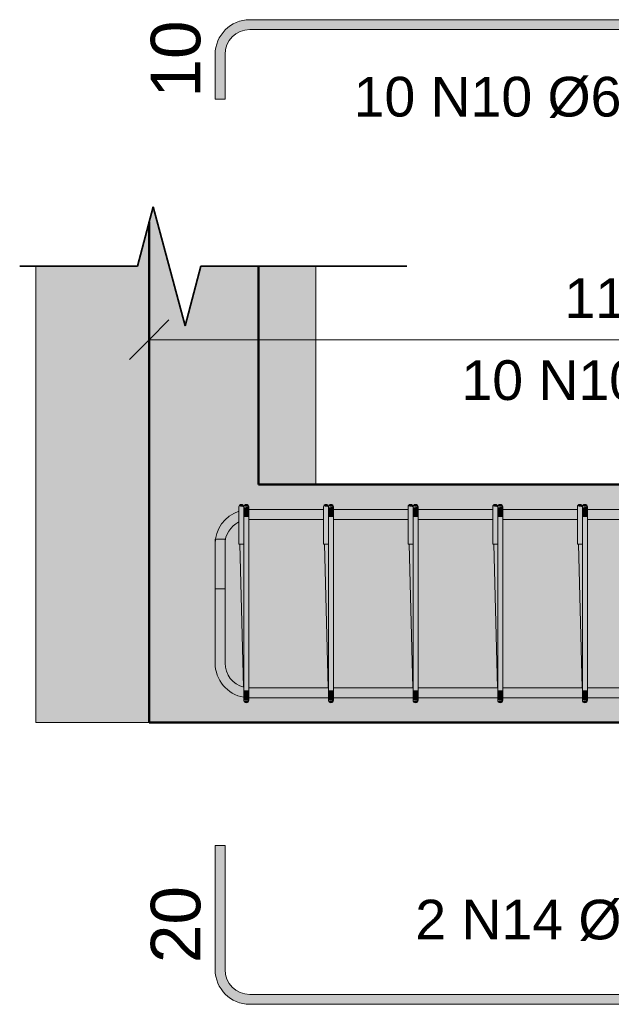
# Model space of a CAD drawing. Header units: centimetres. Extents: x -286 to 6967, y -466 to 803.
# Tile 55 of 73: x 5628 to 5703, y -65 to 59. Entities that reach past the tile are written whole.
import ezdxf

# ---------------------------------------------------------------- set-up
doc = ezdxf.new("R2010")
doc.units = ezdxf.units.CM
for name, color, linetype, lineweight in [('A-ANNO-DIMS', 7, 'Continuous', 9), ('A-ANNO-DIMS-25', 7, 'Continuous', 9), ('A-DETL-MEDM', 7, 'Continuous', 35), ('S-BEAM', 7, 'Continuous', 18), ('S-COLS', 7, 'Continuous', 18), ('S-RBAR', 7, 'Continuous', 18), ('S-RBAR-IDEN', 7, 'Continuous', 9), ('S-RBAR-SYMB', 7, 'Continuous', 9)]:
    doc.layers.add(name, color=color, linetype=linetype, lineweight=lineweight)
doc.styles.add('Arial_3', font='arial.ttf', dxfattribs={"height": 6.25})
doc.styles.add('Arial_4', font='arial.ttf', dxfattribs={"height": 5})
doc.dimstyles.new('1-Dss_Azul-2_0mm__Det__', dxfattribs={"dimscale": 30.48, "dimtxt": 5.101297, "dimasz": 0.164042, "dimexe": 0.19685, "dimexo": 0.131234, "dimgap": 0.04101, "dimtad": 1, "dimdec": 0, "dimdsep": 46, "dimtxsty": 'Arial_4', "dimblk1": 'OBLIQUE', "dimblk2": 'OBLIQUE', "dimsah": 1, "dimcen": 0.09, "dimazin": 0, "dimtfac": 1, "dimtdec": 4, "dimtix": 1, "dimtmove": 0, "dimatfit": 3, "dimfxl": 1, "dimtvp": 1, "dimtolj": 1, "dimtzin": 0, "dimarcsym": 2})

# ---------------------------------------------------------------- blocks, each defined once
blk = doc.blocks.new('Linha de parada - Linha de parada-659010-VB3 - _30x30_')
at = {"layer": 'A-DETL-MEDM'}
for p, q in [((211.1, 27.53), (213.1, 35.03)), ((213.1, 35.03), (217.1, 20.03)), ((196.24, 27.53), (211.1, 27.53)), ((217.1, 20.03), (219.1, 27.53)), ((219.1, 27.53), (245.1, 27.53))]:
    blk.add_line(p, q, dxfattribs=at)
blk = doc.blocks.new('DIMBLOCK38-VB3 - _30x30_')
at = {"layer": 'A-ANNO-DIMS-25', "color": 5, "lineweight": 35, "true_color": 0x0000ff}
for p, q in [((5644.51, 18.27), (5647.01, 20.77)), ((5760.83, 18.27), (5763.33, 20.77)), ((5644.51, 18.27), (5642.01, 15.77)), ((5760.83, 18.27), (5758.33, 15.77))]:
    blk.add_line(p, q, dxfattribs=at)
at = {"layer": 'A-ANNO-DIMS-25', "color": 5, "true_color": 0x0000ff}
for p, q in [((5644.51, 18.27), (5644.51, 18.74)), ((5760.83, 18.27), (5760.83, 19.33)), ((5760.83, 18.27), (5644.51, 18.27)), ((5644.51, 18.27), (5644.51, 12.27)), ((5760.83, 18.27), (5760.83, 12.27))]:
    blk.add_line(p, q, dxfattribs=at)
at = {"layer": 'A-ANNO-DIMS-25', "color": 0, "char_height": 5, "attachment_point": 1, "line_spacing_factor": 0.941778, "style": 'Arial_4'}
for s, insert, width in [('116', (5696.9, 26.01), 13.8441), ('10 N10 c/11', (5683.91, 15.67), 45.017)]:
    blk.add_mtext(s, dxfattribs=dict(at, insert=insert, width=width))
blk = doc.blocks.new('_Oblique')
at = {"color": 0, "linetype": 'ByBlock', "lineweight": -2}
blk.add_line((-0.5, -0.5), (0.5, 0.5), dxfattribs=at)

msp = doc.modelspace()

# ---------------------------------------------------------------- hatches: boundary and pattern name
at = {"layer": 'S-BEAM', "true_color": 0xf0f0f0}
h = msp.add_hatch(color=7, dxfattribs=at)
h.paths.add_polyline_path([(5658.298, -30), (5757.293, -30), (5757.293, -26.87), (5753.184, -26.87), (5753.16, -27.301), (5753.142, -27.343), (5752.959, -27.487), (5752.788, -27.489), (5752.712, -27.458), (5752.568, -27.274), (5752.567, -27.266), (5753.133, -27.185), (5752.554, -27.185), (5752.545, -26.87), (5742.507, -26.87), (5742.482, -27.301), (5742.464, -27.343), (5742.281, -27.487), (5742.11, -27.489), (5742.034, -27.458), (5741.89, -27.274), (5741.889, -27.266), (5742.455, -27.185), (5741.876, -27.185), (5741.867, -26.87), (5731.829, -26.87), (5731.804, -27.301), (5731.786, -27.343), (5731.603, -27.487), (5731.432, -27.489), (5731.356, -27.458), (5731.213, -27.274), (5731.212, -27.266), (5731.777, -27.185), (5731.199, -27.185), (5731.189, -26.87), (5721.151, -26.87), (5721.126, -27.301), (5721.108, -27.343), (5720.925, -27.487), (5720.754, -27.489), (5720.678, -27.458), (5720.535, -27.274), (5720.534, -27.266), (5721.099, -27.185), (5720.521, -27.185), (5720.511, -26.87), (5710.473, -26.87), (5710.448, -27.301), (5710.431, -27.343), (5710.247, -27.487), (5710.076, -27.489), (5710, -27.458), (5709.857, -27.274), (5709.856, -27.266), (5710.421, -27.185), (5709.843, -27.185), (5709.833, -26.87), (5699.795, -26.87), (5699.77, -27.301), (5699.753, -27.343), (5699.569, -27.487), (5699.398, -27.489), (5699.322, -27.458), (5699.179, -27.274), (5699.178, -27.266), (5699.743, -27.185), (5699.165, -27.185), (5699.155, -26.87), (5689.117, -26.87), (5689.092, -27.301), (5689.075, -27.343), (5688.891, -27.487), (5688.72, -27.489), (5688.644, -27.458), (5688.501, -27.274), (5688.5, -27.266), (5689.065, -27.185), (5688.487, -27.185), (5688.477, -26.87), (5678.439, -26.87), (5678.414, -27.301), (5678.397, -27.343), (5678.213, -27.487), (5678.042, -27.489), (5677.966, -27.458), (5677.823, -27.274), (5677.822, -27.266), (5678.387, -27.185), (5677.809, -27.185), (5677.8, -26.87), (5667.761, -26.87), (5667.736, -27.301), (5667.719, -27.343), (5667.535, -27.487), (5667.365, -27.489), (5667.289, -27.458), (5667.145, -27.274), (5667.144, -27.266), (5667.709, -27.185), (5667.131, -27.185), (5667.122, -26.87), (5658.298, -26.87), (5658.298, -28.174)])
h.paths.add_polyline_path([(5688.446, -25.62), (5687.978, -7.516), (5687.857, -7.516), (5687.857, -4.38), (5678.439, -4.387), (5678.439, -25.62), (5687.89, -25.62)])
h.paths.add_polyline_path([(5667.761, -25.62), (5677.768, -25.62), (5677.3, -7.516), (5677.179, -7.516), (5677.179, -4.38), (5667.761, -4.387), (5667.761, -17.602)])
h.paths.add_polyline_path([(5709.245, -25.62), (5709.802, -25.62), (5709.334, -7.516), (5709.213, -7.516), (5709.213, -4.38), (5699.795, -4.387), (5699.795, -25.62), (5705.97, -25.62)])
h.paths.add_polyline_path([(5742.507, -25.62), (5752.514, -25.62), (5752.046, -7.516), (5751.924, -7.516), (5751.924, -4.38), (5742.507, -4.387), (5742.507, -17.602)])
h.paths.add_polyline_path([(5741.836, -25.62), (5741.368, -7.516), (5741.247, -7.516), (5741.247, -4.38), (5731.829, -4.387), (5731.829, -25.62), (5741.279, -25.62)])
h.paths.add_polyline_path([(5710.473, -25.62), (5720.48, -25.62), (5720.012, -7.516), (5719.891, -7.516), (5719.891, -4.38), (5710.473, -4.387), (5710.473, -22.906)])
h.paths.add_polyline_path([(5725.419, -25.62), (5731.158, -25.62), (5730.69, -7.516), (5730.569, -7.516), (5730.569, -4.38), (5721.151, -4.38), (5721.151, -25.62)])
h.paths.add_polyline_path([(5667.072, -25.62), (5667.09, -25.62), (5666.622, -7.516), (5666.501, -7.516), (5666.501, -4.38), (5658.298, -4.38), (5658.298, -25.62), (5666.534, -25.62)])
h.paths.add_polyline_path([(5757.293, -25.62), (5757.293, -4.38), (5753.184, -4.387), (5753.184, -25.62)])
h.paths.add_polyline_path([(5689.117, -25.62), (5699.124, -25.62), (5698.656, -7.516), (5698.535, -7.516), (5698.535, -4.38), (5689.117, -4.387), (5689.117, -19.67)])
h.paths.add_polyline_path([(5731.829, -3.13), (5741.247, -3.13), (5741.257, -2.815), (5741.815, -2.807), (5741.257, -2.733), (5741.289, -2.658), (5741.472, -2.513), (5741.643, -2.511), (5741.719, -2.542), (5741.864, -2.726), (5741.887, -2.857), (5742.507, -2.815), (5742.507, -3.13), (5751.924, -3.13), (5751.935, -2.815), (5752.493, -2.807), (5751.935, -2.733), (5751.967, -2.658), (5752.15, -2.513), (5752.321, -2.511), (5752.397, -2.542), (5752.542, -2.726), (5752.565, -2.857), (5753.184, -2.815), (5753.184, -3.13), (5757.293, -3.13), (5757.293, 0), (5658.298, 0), (5658.298, -3.13), (5666.501, -3.13), (5666.512, -2.815), (5667.069, -2.807), (5666.512, -2.733), (5666.543, -2.658), (5666.727, -2.513), (5666.898, -2.511), (5666.974, -2.542), (5667.118, -2.726), (5667.142, -2.857), (5667.761, -2.815), (5667.761, -3.13), (5677.179, -3.13), (5677.19, -2.815), (5677.747, -2.807), (5677.19, -2.733), (5677.221, -2.658), (5677.405, -2.513), (5677.576, -2.511), (5677.651, -2.542), (5677.796, -2.726), (5677.82, -2.857), (5678.439, -2.815), (5678.439, -3.13), (5687.857, -3.13), (5687.868, -2.815), (5688.425, -2.807), (5687.868, -2.733), (5687.899, -2.658), (5688.083, -2.513), (5688.253, -2.511), (5688.329, -2.542), (5688.474, -2.726), (5688.498, -2.857), (5689.117, -2.815), (5689.117, -3.13), (5698.535, -3.13), (5698.546, -2.815), (5699.103, -2.807), (5698.546, -2.733), (5698.577, -2.658), (5698.76, -2.513), (5698.931, -2.511), (5699.007, -2.542), (5699.152, -2.726), (5699.176, -2.857), (5699.795, -2.815), (5699.795, -3.13), (5709.213, -3.13), (5709.223, -2.815), (5709.781, -2.807), (5709.223, -2.733), (5709.255, -2.658), (5709.438, -2.513), (5709.609, -2.511), (5709.685, -2.542), (5709.83, -2.726), (5709.853, -2.857), (5710.473, -2.815), (5710.473, -3.13), (5719.891, -3.13), (5719.901, -2.815), (5720.459, -2.807), (5719.901, -2.733), (5719.933, -2.658), (5720.116, -2.513), (5720.287, -2.511), (5720.363, -2.542), (5720.508, -2.726), (5720.556, -2.856), (5721.151, -2.815), (5721.151, -3.13), (5730.569, -3.13), (5730.579, -2.815), (5731.137, -2.807), (5730.579, -2.733), (5730.611, -2.658), (5730.794, -2.513), (5730.965, -2.511), (5731.041, -2.542), (5731.186, -2.726), (5731.209, -2.857), (5731.829, -2.815), (5731.829, -3.066)])
h.paths.add_polyline_path([(5667.761, -2.815), (5667.142, -2.733), (5667.173, -2.658), (5667.289, -2.542), (5667.446, -2.5), (5667.604, -2.542), (5667.719, -2.658), (5667.75, -2.733)])
h.paths.add_polyline_path([(5742.507, -2.815), (5741.887, -2.733), (5741.919, -2.658), (5742.034, -2.542), (5742.192, -2.5), (5742.349, -2.542), (5742.464, -2.658), (5742.496, -2.733)])
h.paths.add_polyline_path([(5699.795, -2.815), (5699.176, -2.733), (5699.207, -2.658), (5699.322, -2.542), (5699.48, -2.5), (5699.637, -2.542), (5699.753, -2.658), (5699.784, -2.733)])
h.paths.add_polyline_path([(5689.117, -2.815), (5688.498, -2.733), (5688.529, -2.658), (5688.644, -2.542), (5688.802, -2.5), (5688.959, -2.542), (5689.075, -2.658), (5689.106, -2.733)])
h.paths.add_polyline_path([(5710.473, -2.815), (5709.853, -2.733), (5709.885, -2.658), (5710, -2.542), (5710.158, -2.5), (5710.315, -2.542), (5710.431, -2.658), (5710.462, -2.733)])
h.paths.add_polyline_path([(5678.439, -2.815), (5677.82, -2.733), (5677.851, -2.658), (5677.966, -2.542), (5678.124, -2.5), (5678.281, -2.542), (5678.397, -2.658), (5678.428, -2.733)])
h.paths.add_polyline_path([(5731.829, -2.815), (5731.209, -2.733), (5731.241, -2.658), (5731.356, -2.542), (5731.514, -2.5), (5731.671, -2.542), (5731.786, -2.658), (5731.818, -2.733)])
h.paths.add_polyline_path([(5753.184, -2.815), (5752.565, -2.733), (5752.597, -2.658), (5752.712, -2.542), (5752.869, -2.5), (5753.027, -2.542), (5753.142, -2.658), (5753.174, -2.733)])
h.paths.add_polyline_path([(5721.151, -2.815), (5720.531, -2.733), (5720.563, -2.658), (5720.678, -2.542), (5720.836, -2.5), (5720.993, -2.542), (5721.108, -2.658), (5721.14, -2.733)])
at = {"layer": 'S-COLS', "true_color": 0xf0f0f0}
h = msp.add_hatch(color=7, dxfattribs=at)
h.paths.add_polyline_path([(5658.298, -30), (5658.298, -26.87), (5657.083, -26.87), (5657.058, -27.301), (5657.041, -27.343), (5656.857, -27.487), (5656.687, -27.489), (5656.611, -27.458), (5656.467, -27.274), (5656.466, -27.266), (5657.032, -27.185), (5656.453, -27.185), (5656.433, -26.769), (5656.071, -26.721), (5654.993, -26.267), (5654.065, -25.531), (5653.414, -24.683), (5652.977, -23.627), (5652.828, -22.495), (5652.828, -6.87), (5652.912, -6.87), (5652.977, -6.373), (5653.431, -5.295), (5654.141, -4.387), (5655.015, -3.716), (5655.823, -3.382), (5655.834, -2.815), (5656.391, -2.807), (5655.834, -2.733), (5655.865, -2.658), (5656.049, -2.513), (5656.22, -2.511), (5656.296, -2.542), (5656.44, -2.726), (5656.464, -2.857), (5657.083, -2.815), (5657.083, -3.146), (5657.347, -3.13), (5658.298, -3.13), (5658.298, 27.533), (5651.036, 27.533), (5649.036, 20.033), (5645.036, 35.033), (5644.514, 33.072), (5644.514, -30), (5647.623, -30)])
h.paths.add_polyline_path([(5658.298, -25.62), (5658.298, -4.38), (5657.083, -4.396), (5657.083, -25.604), (5657.347, -25.62)])
h.paths.add_polyline_path([(5656.41, -25.516), (5655.945, -7.516), (5655.823, -7.505), (5655.823, -4.723), (5655.64, -4.799), (5654.976, -5.318), (5654.497, -5.943), (5654.184, -6.696), (5654.078, -7.505), (5654.078, -22.495), (5654.184, -23.304), (5654.497, -24.058), (5655.015, -24.722), (5655.64, -25.201), (5656.394, -25.514)])
h.paths.add_polyline_path([(5657.083, -2.815), (5656.464, -2.733), (5656.495, -2.658), (5656.611, -2.542), (5656.768, -2.5), (5656.926, -2.542), (5657.058, -2.699), (5657.072, -2.733)])
for points in [[(5630.193, -30), (5644.514, -30), (5644.514, 33.072), (5643.036, 27.533), (5630.193, 27.533), (5630.193, -17.602)], [(5665.548, 0), (5665.548, 27.533), (5658.298, 27.533), (5658.298, 0)]]:
    msp.add_hatch(color=7, dxfattribs=at).paths.add_polyline_path(points)
at = {"layer": 'S-RBAR', "true_color": 0x400040}
h = msp.add_hatch(color=208, dxfattribs=at)
h.paths.add_polyline_path([(5654.078, -7.505), (5654.184, -6.696), (5654.497, -5.943), (5655.015, -5.278), (5655.64, -4.799), (5655.823, -4.723), (5655.823, -3.382), (5655.015, -3.716), (5654.109, -4.411), (5653.414, -5.318), (5652.977, -6.373), (5652.828, -7.505), (5652.977, -7.505)])
h.paths.add_polyline_path([(5657.083, -4.396), (5657.203, -4.38), (5657.203, -3.13), (5657.083, -3.146), (5657.083, -4.387)])
at = {"layer": 'S-RBAR', "true_color": 0x00ff00}
for points in [[(5655.823, -4.966), (5656.453, -4.966), (5656.453, -2.815), (5655.823, -2.815), (5655.823, -4.557)], [(5656.453, -2.815), (5656.411, -2.658), (5656.296, -2.542), (5656.138, -2.5), (5655.981, -2.542), (5655.865, -2.658), (5655.834, -2.733), (5656.442, -2.814)], [(5656.409, -2.656), (5656.407, -2.651), (5656.351, -2.597)], [(5656.453, -4.075), (5657.083, -4.075), (5657.083, -2.815), (5656.453, -2.858), (5656.453, -3.593)], [(5656.453, -2.858), (5656.454, -2.858), (5656.453, -2.815)], [(5657.083, -2.815), (5657.041, -2.658), (5656.926, -2.542), (5656.768, -2.5), (5656.611, -2.542), (5656.495, -2.658), (5656.464, -2.733), (5656.768, -2.774)], [(5667.072, -4.966), (5667.131, -4.966), (5667.131, -2.815), (5666.501, -2.815), (5666.501, -4.966)], [(5667.131, -2.815), (5667.089, -2.658), (5666.974, -2.542), (5666.816, -2.5), (5666.659, -2.542), (5666.543, -2.658), (5666.512, -2.733), (5667.072, -2.807)], [(5667.087, -2.656), (5667.072, -2.638), (5667.072, -2.64)], [(5667.131, -4.075), (5667.761, -4.075), (5667.761, -2.815), (5667.131, -2.858), (5667.131, -3.593)], [(5667.131, -2.858), (5667.132, -2.858), (5667.131, -2.815)], [(5667.761, -2.815), (5667.719, -2.658), (5667.604, -2.542), (5667.446, -2.5), (5667.289, -2.542), (5667.173, -2.658), (5667.142, -2.733), (5667.528, -2.784)], [(5677.809, -4.966), (5677.809, -2.815), (5677.179, -2.815), (5677.179, -4.966)], [(5677.809, -2.815), (5677.767, -2.658), (5677.651, -2.542), (5677.494, -2.5), (5677.336, -2.542), (5677.221, -2.658), (5677.19, -2.733), (5677.798, -2.814)], [(5677.765, -2.656), (5677.763, -2.651), (5677.706, -2.597)], [(5677.809, -4.075), (5678.439, -4.075), (5678.439, -2.815), (5677.809, -2.858), (5677.809, -3.593)], [(5677.809, -2.858), (5677.81, -2.858), (5677.809, -2.815)], [(5678.439, -2.815), (5678.397, -2.658), (5678.281, -2.542), (5678.124, -2.5), (5677.966, -2.542), (5677.851, -2.658), (5677.82, -2.733), (5678.428, -2.814)], [(5688.487, -4.966), (5688.487, -2.815), (5687.857, -2.815), (5687.857, -4.966)], [(5688.487, -2.815), (5688.445, -2.658), (5688.329, -2.542), (5688.172, -2.5), (5688.014, -2.542), (5687.899, -2.658), (5687.868, -2.733), (5688.476, -2.814)], [(5688.443, -2.656), (5688.441, -2.651), (5688.384, -2.597)], [(5689.117, -4.075), (5689.117, -2.815), (5688.487, -2.858), (5688.487, -4.075), (5688.952, -4.075)], [(5688.487, -2.858), (5688.488, -2.858), (5688.487, -2.815)], [(5689.117, -2.815), (5689.075, -2.658), (5688.952, -2.539), (5688.802, -2.5), (5688.644, -2.542), (5688.529, -2.658), (5688.498, -2.733), (5689.106, -2.814)], [(5699.165, -4.966), (5699.165, -2.815), (5698.535, -2.815), (5698.535, -4.966)], [(5699.165, -2.815), (5699.123, -2.658), (5699.007, -2.542), (5698.85, -2.5), (5698.692, -2.542), (5698.577, -2.658), (5698.546, -2.733), (5699.154, -2.814)], [(5699.121, -2.656), (5699.118, -2.651), (5699.062, -2.597)], [(5699.165, -4.075), (5699.795, -4.075), (5699.795, -2.815), (5699.165, -2.858), (5699.165, -3.593)], [(5699.165, -2.858), (5699.166, -2.858), (5699.165, -2.815)], [(5699.795, -2.815), (5699.753, -2.658), (5699.637, -2.542), (5699.48, -2.5), (5699.322, -2.542), (5699.207, -2.658), (5699.176, -2.733), (5699.784, -2.814)], [(5657.083, -25.925), (5657.083, -4.075), (5656.453, -4.075), (5656.453, -25.925)], [(5667.761, -25.925), (5667.761, -4.075), (5667.131, -4.075), (5667.131, -25.925)], [(5678.439, -25.925), (5678.439, -4.075), (5677.809, -4.075), (5677.809, -25.925)], [(5689.117, -25.925), (5689.117, -4.075), (5688.487, -4.075), (5688.487, -25.925)], [(5699.795, -25.925), (5699.795, -4.075), (5699.165, -4.075), (5699.165, -25.925)], [(5655.823, -7.516), (5656.453, -7.516), (5656.453, -4.966), (5655.823, -4.966), (5655.823, -7.03)], [(5666.501, -7.516), (5667.131, -7.516), (5667.131, -4.966), (5666.501, -4.966), (5666.501, -7.03)], [(5677.179, -7.516), (5677.809, -7.516), (5677.809, -4.966), (5677.179, -4.966), (5677.179, -7.03)], [(5687.857, -7.516), (5688.487, -7.516), (5688.487, -4.966), (5687.857, -4.966), (5687.857, -7.03)], [(5698.535, -7.516), (5699.165, -7.516), (5699.165, -4.966), (5698.535, -4.966), (5698.535, -7.03)], [(5656.453, -25.521), (5656.453, -7.516), (5655.945, -7.516), (5656.41, -25.516)], [(5667.09, -25.62), (5667.131, -25.62), (5667.131, -7.516), (5666.622, -7.516), (5667.072, -24.887)], [(5677.809, -25.62), (5677.809, -7.516), (5677.3, -7.516), (5677.768, -25.62)], [(5688.487, -25.62), (5688.487, -7.516), (5687.978, -7.516), (5688.446, -25.62)], [(5699.165, -25.62), (5699.165, -7.516), (5698.656, -7.516), (5699.124, -25.62)], [(5657.083, -27.185), (5657.083, -25.925), (5656.453, -25.925), (5656.453, -27.185)], [(5667.761, -27.185), (5667.761, -25.925), (5667.131, -25.925), (5667.131, -27.185)], [(5678.439, -27.185), (5678.439, -25.925), (5677.809, -25.925), (5677.809, -27.185)], [(5689.117, -27.185), (5689.117, -25.925), (5688.487, -25.925), (5688.487, -27.185)], [(5699.795, -27.185), (5699.795, -25.925), (5699.165, -25.925), (5699.165, -27.185)], [(5656.453, -27.193), (5656.453, -27.185), (5656.453, -27.189)], [(5656.768, -27.5), (5656.926, -27.458), (5657.041, -27.343), (5657.083, -27.185), (5656.464, -27.267), (5656.495, -27.343), (5656.611, -27.458), (5656.687, -27.489)], [(5667.131, -27.193), (5667.131, -27.185), (5667.131, -27.189)], [(5667.446, -27.5), (5667.604, -27.458), (5667.719, -27.343), (5667.761, -27.185), (5667.142, -27.267), (5667.173, -27.343), (5667.289, -27.458), (5667.365, -27.489)], [(5677.809, -27.193), (5677.809, -27.185), (5677.809, -27.189)], [(5678.124, -27.5), (5678.281, -27.458), (5678.397, -27.343), (5678.439, -27.185), (5677.82, -27.267), (5677.851, -27.343), (5677.966, -27.458), (5678.042, -27.489)], [(5688.487, -27.193), (5688.487, -27.185), (5688.487, -27.189)], [(5688.802, -27.5), (5688.959, -27.458), (5689.075, -27.343), (5689.117, -27.185), (5688.498, -27.267), (5688.529, -27.343), (5688.644, -27.458), (5688.72, -27.489)], [(5699.165, -27.193), (5699.165, -27.185), (5699.165, -27.189)], [(5699.48, -27.5), (5699.637, -27.458), (5699.753, -27.343), (5699.795, -27.185), (5699.176, -27.267), (5699.207, -27.343), (5699.322, -27.458), (5699.398, -27.489)], [(5656.928, -27.456), (5656.933, -27.454), (5656.986, -27.397)], [(5667.605, -27.456), (5667.611, -27.454), (5667.664, -27.397)], [(5678.283, -27.456), (5678.288, -27.454), (5678.342, -27.397)], [(5688.961, -27.456), (5688.966, -27.454), (5689.02, -27.397)], [(5699.639, -27.456), (5699.644, -27.454), (5699.698, -27.397)]]:
    msp.add_hatch(color=3, dxfattribs=at).paths.add_polyline_path(points)
at = {"layer": 'S-RBAR', "true_color": 0x400040}
h = msp.add_hatch(color=208, dxfattribs=at)
h.paths.add_polyline_path([(5657.203, -4.38), (5666.501, -4.38), (5666.501, -3.13), (5657.203, -3.13)])
h.paths.add_polyline_path([(5686.521, -4.38), (5687.857, -4.38), (5687.857, -3.13), (5678.439, -3.13), (5678.439, -4.38), (5681.658, -4.38)])
h.paths.add_polyline_path([(5764.453, -4.38), (5764.453, -3.13), (5753.184, -3.13), (5753.184, -4.38), (5764.317, -4.38)])
h.paths.add_polyline_path([(5689.117, -4.38), (5698.535, -4.38), (5698.535, -3.13), (5689.117, -3.13), (5689.117, -4.075)])
h.paths.add_polyline_path([(5699.795, -4.38), (5709.213, -4.38), (5709.213, -3.13), (5699.795, -3.13), (5699.795, -4.075)])
h.paths.add_polyline_path([(5751.924, -4.38), (5751.924, -3.13), (5742.507, -3.13), (5742.507, -4.38), (5749.73, -4.38)])
h.paths.add_polyline_path([(5677.179, -4.38), (5677.179, -3.13), (5667.761, -3.13), (5667.761, -4.38), (5676.796, -4.38)])
h.paths.add_polyline_path([(5710.473, -4.38), (5719.891, -4.38), (5719.891, -3.13), (5710.473, -3.13), (5710.473, -4.075)])
h.paths.add_polyline_path([(5741.247, -4.38), (5741.247, -3.13), (5731.829, -3.13), (5731.829, -4.38), (5740.005, -4.38)])
h.paths.add_polyline_path([(5721.151, -4.38), (5730.569, -4.38), (5730.569, -3.13), (5721.151, -3.13), (5721.151, -4.075)])
for points in [[(5652.828, -22.495), (5654.078, -22.495), (5654.078, -6.87), (5652.828, -6.87), (5652.828, -17.602)], [(5652.828, -13.13), (5654.078, -13.13), (5654.078, -7.505), (5652.828, -7.505)]]:
    msp.add_hatch(color=208, dxfattribs=at).paths.add_polyline_path(points)
h = msp.add_hatch(color=208, dxfattribs=at)
h.paths.add_polyline_path([(5657.203, -26.87), (5657.203, -25.62), (5657.083, -25.62), (5657.083, -26.854)])
h.paths.add_polyline_path([(5656.453, -26.771), (5656.453, -25.521), (5656.394, -25.514), (5655.64, -25.201), (5654.993, -24.705), (5654.497, -24.058), (5654.184, -23.304), (5654.078, -22.495), (5652.828, -22.495), (5652.977, -23.627), (5653.431, -24.705), (5654.109, -25.589), (5655.015, -26.284), (5656.071, -26.721), (5656.394, -26.764)])
h = msp.add_hatch(color=208, dxfattribs=at)
h.paths.add_polyline_path([(5657.203, -26.87), (5667.131, -26.87), (5667.131, -25.62), (5657.203, -25.62), (5657.203, -26.853)])
h.paths.add_polyline_path([(5764.453, -26.87), (5764.453, -25.62), (5753.184, -25.62), (5753.184, -26.87), (5764.317, -26.87)])
h.paths.add_polyline_path([(5709.843, -26.87), (5709.843, -25.62), (5699.795, -25.62), (5699.795, -26.87), (5705.97, -26.87)])
h.paths.add_polyline_path([(5752.554, -26.87), (5752.554, -25.62), (5742.507, -25.62), (5742.507, -26.87), (5744.868, -26.87)])
h.paths.add_polyline_path([(5710.473, -26.87), (5720.521, -26.87), (5720.521, -25.62), (5710.473, -25.62), (5710.473, -26.816)])
h.paths.add_polyline_path([(5667.761, -26.87), (5677.809, -26.87), (5677.809, -25.62), (5667.761, -25.62), (5667.761, -26.816)])
h.paths.add_polyline_path([(5699.165, -26.87), (5699.165, -25.62), (5689.117, -25.62), (5689.117, -26.87), (5696.245, -26.87)])
h.paths.add_polyline_path([(5678.439, -26.87), (5688.487, -26.87), (5688.487, -25.62), (5678.439, -25.62), (5678.439, -26.816)])
h.paths.add_polyline_path([(5731.829, -26.87), (5741.877, -26.87), (5741.877, -25.62), (5731.829, -25.62), (5731.829, -26.816)])
h.paths.add_polyline_path([(5725.419, -26.87), (5731.199, -26.87), (5731.199, -25.62), (5721.151, -25.62), (5721.151, -26.87)])
at = {"layer": 'S-RBAR-SYMB', "lineweight": 5, "true_color": 0x7f7f7f}
h = msp.add_hatch(color=8, dxfattribs=at)
edge = h.paths.add_edge_path()
edge.add_line((5657.203, 57.347), (5657.203, 58.597))
edge.add_arc((5657.203, 54.222), 4.375, 90, 180)
edge.add_line((5652.828, 54.222), (5654.078, 54.222))
edge.add_arc((5657.203, 54.222), 3.125, 90, 180, ccw=False)
for points in [[(5764.453, 58.597), (5764.453, 57.347), (5657.203, 57.347), (5657.203, 58.597)], [(5652.828, 54.222), (5654.078, 54.222), (5654.078, 48.597), (5652.828, 48.597)], [(5654.078, -61.122), (5652.828, -61.122), (5652.828, -45.497), (5654.078, -45.497)], [(5764.453, -64.247), (5764.453, -65.497), (5657.203, -65.497), (5657.203, -64.247)]]:
    msp.add_hatch(color=8, dxfattribs=at).paths.add_polyline_path(points)
h = msp.add_hatch(color=8, dxfattribs=at)
edge = h.paths.add_edge_path()
edge.add_line((5657.203, -64.247), (5657.203, -65.497))
edge.add_arc((5657.203, -61.122), 4.375, 180, 270, ccw=False)
edge.add_line((5652.828, -61.122), (5654.078, -61.122))
edge.add_arc((5657.203, -61.122), 3.125, 180, 270)

# ---------------------------------------------------------------- linework, layer by layer
at = {"layer": 'S-BEAM', "lineweight": 50}
for p, q in [((5757.293, 0), (5658.298, 0)), ((5658.298, -30), (5757.293, -30))]:
    msp.add_line(p, q, dxfattribs=at)
at = {"layer": 'S-COLS', "lineweight": 50}
for p, q in [((5644.514, 33.072), (5644.514, -30)), ((5658.298, 0), (5658.298, 27.533)), ((5644.514, -30), (5658.298, -30))]:
    msp.add_line(p, q, dxfattribs=at)
at = {"layer": 'S-COLS'}
for p, q in [((5630.193, 27.533), (5630.193, 0)), ((5665.548, 27.533), (5665.548, 0)), ((5630.193, 0), (5630.193, -30)), ((5644.514, -30), (5630.193, -30))]:
    msp.add_line(p, q, dxfattribs=at)
at = {"layer": 'S-RBAR', "color": 3, "true_color": 0x00ff00}
for p, q in [((5655.823, -4.966), (5655.823, -2.815)), ((5656.453, -2.834), (5656.453, -2.815)), ((5656.453, -2.89), (5656.453, -2.858)), ((5656.453, -4.075), (5656.453, -2.911)), ((5656.453, -4.075), (5656.453, -3.184)), ((5657.083, -4.075), (5657.083, -2.815)), ((5666.501, -4.966), (5666.501, -2.815)), ((5667.131, -2.834), (5667.131, -2.815)), ((5667.131, -2.89), (5667.131, -2.858)), ((5667.131, -4.075), (5667.131, -2.911)), ((5667.131, -4.075), (5667.131, -3.184)), ((5667.761, -4.075), (5667.761, -2.815)), ((5677.179, -4.966), (5677.179, -2.815)), ((5677.809, -2.834), (5677.809, -2.815)), ((5677.809, -2.89), (5677.809, -2.858)), ((5677.809, -4.075), (5677.809, -2.911)), ((5677.809, -4.075), (5677.809, -3.184)), ((5678.439, -4.075), (5678.439, -2.815)), ((5687.857, -4.966), (5687.857, -2.815)), ((5688.487, -2.834), (5688.487, -2.815)), ((5688.487, -2.89), (5688.487, -2.858)), ((5688.487, -4.075), (5688.487, -2.911)), ((5688.487, -4.075), (5688.487, -3.184)), ((5689.117, -4.075), (5689.117, -2.815)), ((5698.535, -4.966), (5698.535, -2.815)), ((5699.165, -2.834), (5699.165, -2.815)), ((5699.165, -2.89), (5699.165, -2.858)), ((5699.165, -4.075), (5699.165, -2.911)), ((5699.165, -4.075), (5699.165, -3.184)), ((5699.795, -4.075), (5699.795, -2.815)), ((5656.453, -4.075), (5656.453, -25.925)), ((5657.083, -4.075), (5657.083, -25.925)), ((5667.131, -4.075), (5667.131, -25.925)), ((5667.761, -4.075), (5667.761, -25.925)), ((5677.809, -4.075), (5677.809, -25.925)), ((5678.439, -4.075), (5678.439, -25.925)), ((5688.487, -4.075), (5688.487, -25.925)), ((5689.117, -4.075), (5689.117, -25.925)), ((5699.165, -4.075), (5699.165, -25.925)), ((5699.795, -4.075), (5699.795, -25.925)), ((5655.823, -4.966), (5655.823, -7.516)), ((5666.501, -4.966), (5666.501, -7.516)), ((5677.179, -4.966), (5677.179, -7.516)), ((5687.857, -4.966), (5687.857, -7.516)), ((5698.535, -4.966), (5698.535, -7.516)), ((5655.823, -7.516), (5656.453, -7.516)), ((5656.41, -25.516), (5655.945, -7.516)), ((5666.501, -7.516), (5667.131, -7.516)), ((5667.09, -25.62), (5666.622, -7.516)), ((5677.179, -7.516), (5677.809, -7.516)), ((5677.768, -25.62), (5677.3, -7.516)), ((5687.857, -7.516), (5688.487, -7.516)), ((5688.446, -25.62), (5687.978, -7.516)), ((5698.535, -7.516), (5699.165, -7.516)), ((5699.124, -25.62), (5698.656, -7.516)), ((5656.453, -27.185), (5656.453, -25.925)), ((5657.083, -27.185), (5657.083, -25.925)), ((5667.131, -27.185), (5667.131, -25.925)), ((5667.761, -27.185), (5667.761, -25.925)), ((5677.809, -27.185), (5677.809, -25.925)), ((5678.439, -27.185), (5678.439, -25.925)), ((5688.487, -27.185), (5688.487, -25.925)), ((5689.117, -27.185), (5689.117, -25.925)), ((5699.165, -27.185), (5699.165, -25.925)), ((5699.795, -27.185), (5699.795, -25.925)), ((5656.451, -27.092), (5656.442, -26.776)), ((5667.129, -27.092), (5667.123, -26.881)), ((5677.806, -27.092), (5677.801, -26.881)), ((5688.484, -27.092), (5688.479, -26.881)), ((5699.162, -27.092), (5699.157, -26.881))]:
    msp.add_line(p, q, dxfattribs=at)
at = {"layer": 'S-RBAR', "color": 208, "true_color": 0x400040}
for p, q in [((5666.501, -3.13), (5657.203, -3.13)), ((5677.179, -3.13), (5667.761, -3.13)), ((5687.857, -3.13), (5678.439, -3.13)), ((5698.535, -3.13), (5689.117, -3.13)), ((5709.213, -3.13), (5699.795, -3.13)), ((5666.501, -4.38), (5657.203, -4.38)), ((5677.179, -4.38), (5667.761, -4.38)), ((5687.857, -4.38), (5678.439, -4.38)), ((5698.535, -4.38), (5689.117, -4.38)), ((5709.213, -4.38), (5699.795, -4.38)), ((5654.078, -6.87), (5652.828, -6.87)), ((5652.828, -22.495), (5652.828, -6.87)), ((5654.078, -22.495), (5654.078, -6.87)), ((5652.828, -7.505), (5652.828, -13.13)), ((5654.078, -7.505), (5654.078, -13.13)), ((5652.828, -13.13), (5654.078, -13.13)), ((5667.131, -25.62), (5657.203, -25.62)), ((5677.809, -25.62), (5667.761, -25.62)), ((5688.487, -25.62), (5678.439, -25.62)), ((5699.165, -25.62), (5689.117, -25.62)), ((5709.843, -25.62), (5699.795, -25.62)), ((5667.131, -26.87), (5657.203, -26.87)), ((5677.809, -26.87), (5667.761, -26.87)), ((5688.487, -26.87), (5678.439, -26.87)), ((5699.165, -26.87), (5689.117, -26.87)), ((5709.843, -26.87), (5699.795, -26.87))]:
    msp.add_line(p, q, dxfattribs=at)
for centre, radius, start, end in [((5657.203, -7.505), 4.375, 108.51829, 180), ((5657.203, -7.505), 4.375, 90, 91.58732), ((5657.203, -7.505), 3.125, 116.3644, 180), ((5657.203, -7.505), 3.125, 90, 92.22225), ((5657.203, -22.495), 4.375, 180, 260.06708), ((5657.203, -22.495), 3.125, 180, 256.09391), ((5657.203, -22.495), 3.125, 267.77775, 270), ((5657.203, -22.495), 4.375, 268.41268, 270)]:
    msp.add_arc(centre, radius, start, end, dxfattribs=at)
at = {"layer": 'S-RBAR', "color": 3, "true_color": 0x00ff00}
for centre, start, end in [((5656.138, -2.815), 360, 180), ((5656.138, -2.815), 166.48085, 181.48085), ((5656.138, -2.815), 121.48085, 151.48085), ((5656.138, -2.815), 31.48085, 61.48085), ((5656.768, -2.815), 360, 180), ((5666.816, -2.815), 360, 180), ((5666.816, -2.815), 166.48085, 181.48085), ((5666.816, -2.815), 121.48085, 151.48085), ((5666.816, -2.815), 35.29025, 61.48085), ((5667.446, -2.815), 360, 180), ((5677.494, -2.815), 360, 180), ((5677.494, -2.815), 166.48085, 181.48085), ((5677.494, -2.815), 121.48085, 151.48085), ((5677.494, -2.815), 31.48085, 61.48085), ((5678.124, -2.815), 360, 180), ((5688.172, -2.815), 360, 180), ((5688.172, -2.815), 166.48085, 181.48085), ((5688.172, -2.815), 121.48085, 151.48085), ((5688.172, -2.815), 31.48085, 61.48085), ((5688.802, -2.815), 360, 180), ((5698.85, -2.815), 360, 180), ((5698.85, -2.815), 166.48085, 181.48085), ((5698.85, -2.815), 123.6301, 151.48085), ((5698.85, -2.815), 31.48085, 61.48085), ((5699.48, -2.815), 360, 180), ((5656.768, -27.185), 180, 0), ((5656.768, -27.185), 181.48085, 196.48085), ((5667.446, -27.185), 180, 0), ((5667.446, -27.185), 181.48085, 196.48085), ((5678.124, -27.185), 180, 0), ((5678.124, -27.185), 181.48085, 196.48085), ((5688.802, -27.185), 180, 0), ((5688.802, -27.185), 181.48085, 196.48085), ((5699.48, -27.185), 180, 0), ((5699.48, -27.185), 181.48085, 196.48085), ((5656.768, -27.185), 211.48085, 241.48085), ((5656.768, -27.185), 301.48085, 331.48085), ((5667.446, -27.185), 211.48085, 241.48085), ((5667.446, -27.185), 301.48085, 331.48085), ((5678.124, -27.185), 211.48085, 241.48085), ((5678.124, -27.185), 301.48085, 331.48085), ((5688.802, -27.185), 211.48085, 241.48085), ((5688.802, -27.185), 301.48085, 331.48085), ((5699.48, -27.185), 211.48085, 241.48085), ((5699.48, -27.185), 301.48085, 331.48085)]:
    msp.add_arc(centre, 0.315, start, end, dxfattribs=at)
at = {"layer": 'S-RBAR-SYMB'}
for p, q in [((5764.453, 58.597), (5657.203, 58.597)), ((5764.453, 57.347), (5657.203, 57.347)), ((5652.828, 54.222), (5652.828, 48.597)), ((5654.078, 54.222), (5654.078, 48.597)), ((5652.828, 48.597), (5654.078, 48.597)), ((5654.078, -45.497), (5652.828, -45.497)), ((5652.828, -61.122), (5652.828, -45.497)), ((5654.078, -61.122), (5654.078, -45.497)), ((5764.453, -64.247), (5657.203, -64.247)), ((5764.453, -65.497), (5657.203, -65.497))]:
    msp.add_line(p, q, dxfattribs=at)
for centre, radius, start, end in [((5657.203, 54.222), 4.375, 90, 180), ((5657.203, 54.222), 3.125, 90, 180), ((5657.203, -61.122), 4.375, 180, 270), ((5657.203, -61.122), 3.125, 180, 270)]:
    msp.add_arc(centre, radius, start, end, dxfattribs=at)

# ---------------------------------------------------------------- block references
at = {"layer": 'A-DETL-MEDM'}
msp.add_blockref('Linha de parada - Linha de parada-659010-VB3 - _30x30_', (5431.933, 0), dxfattribs=at)

# ---------------------------------------------------------------- texts
at = {"layer": 'S-RBAR-IDEN', "char_height": 5, "attachment_point": 1, "style": 'Arial_4'}
for s, insert, width in [('10 N10 Ø6.3 c/11 C=106', (5670.307, 51.395), 95.80166), ('2 N14 Ø12.5 C=150', (5678.082, -52.319), 76.962)]:
    msp.add_mtext(s, dxfattribs=dict(at, insert=insert, width=width))
at = {"layer": 'S-RBAR-SYMB', "color": 1, "true_color": 0xff0000, "char_height": 6.25, "width": 11.53678, "attachment_point": 1, "rotation": 90, "line_spacing_factor": 0.941778, "style": 'Arial_3'}
for s, insert in [('10', (5644.714, 48.79)), ('20', (5644.714, -60.304))]:
    msp.add_mtext(s, dxfattribs=dict(at, insert=insert))

# ---------------------------------------------------------------- dimensions: what is measured, and where the dimension line sits
at = {"layer": 'A-ANNO-DIMS', "color": 5, "true_color": 0x0000ff}
dim = msp.add_linear_dim(base=(5644.514, 18.273), p1=(5760.828, 15.333), p2=(5644.514, 14.737), text='<>\\X10 N10 c/11', dimstyle='1-Dss_Azul-2_0mm__Det__', override={"dimpost": '<>', "dimfxl": 116.316319}, dxfattribs=at)
dim.commit()
dim.dimension.update_dxf_attribs({"geometry": 'DIMBLOCK38-VB3 - _30x30_', "text_midpoint": (5702.671, 18.273)})

doc.saveas('drawing.dxf')
